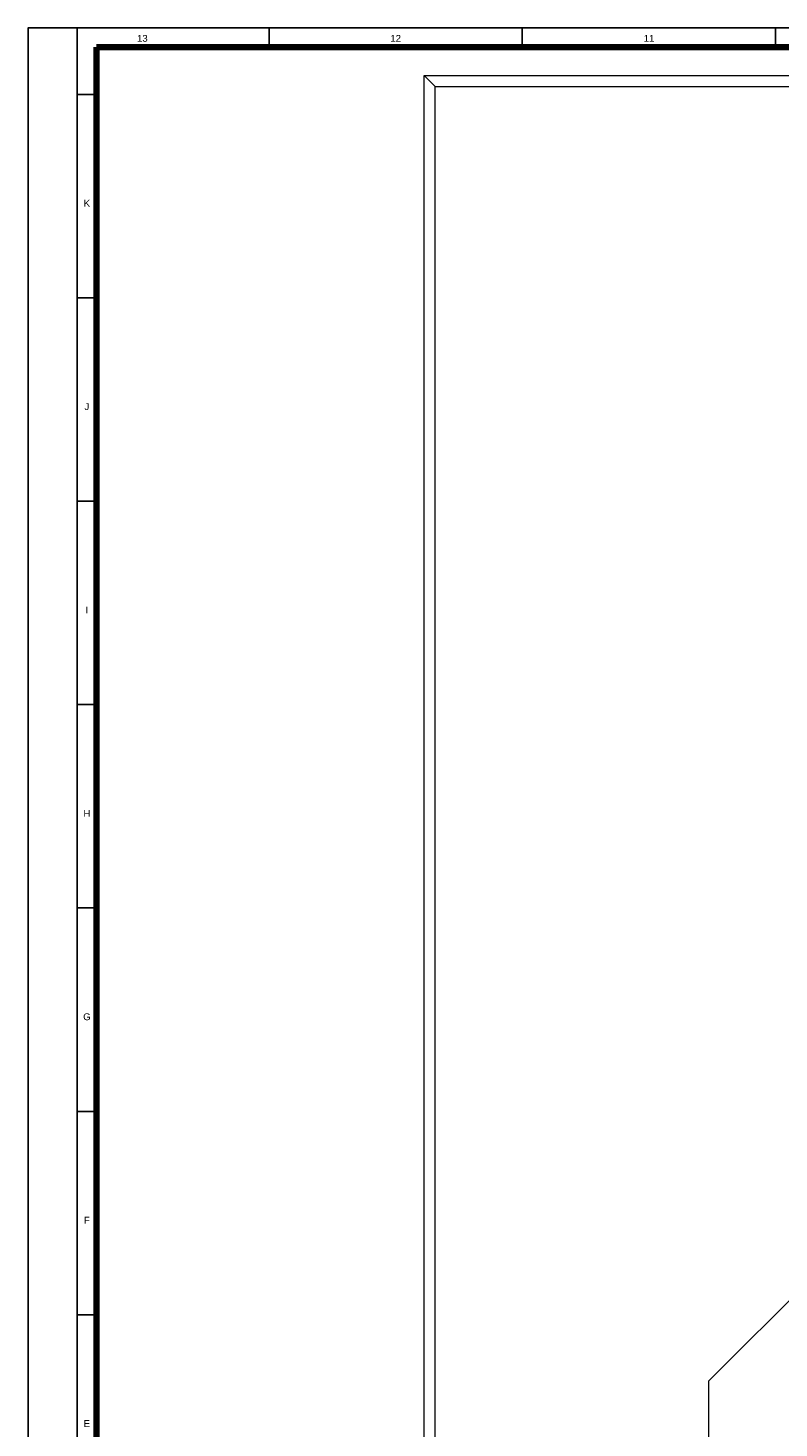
# Model space of a CAD drawing. Header units: millimetres. Extents: x 659 to 1031, y -73 to 11.
# Tile 19 of 141: x 659 to 686, y -40 to 11. Entities that reach past the tile are written whole.
import ezdxf
from ezdxf.enums import TextEntityAlignment as Align

# ---------------------------------------------------------------- set-up
doc = ezdxf.new("R2010")
doc.units = ezdxf.units.MM
doc.header["$MEASUREMENT"] = 0
doc.layers.add('IFC-Laje-Contorno', color=134, linetype='Continuous', lineweight=5)
doc.layers.add('IFC-Parede padrão-Contorno', color=44, linetype='Continuous', lineweight=5)
doc.layers.add('Prancha', color=1, linetype='Continuous')
doc.styles.add('SWIS', font='swisse.ttf')

# ---------------------------------------------------------------- blocks, each defined once
blk = doc.blocks.new('Folha A0')
at = {"layer": 'Prancha', "color": 1}
for p, q in [((-119.8, 0), (-119.8, 84.1)), ((-118, 0), (-118, 84.1)), ((-101.75, 83.4), (-101.75, 84.1)), ((-117.3, 81.675), (-118, 81.675)), ((-117.3, 74.25), (-118, 74.25)), ((-117.3, 66.825), (-118, 66.825)), ((-117.3, 51.975), (-118, 51.975)), ((-117.3, 44.55), (-118, 44.55)), ((-117.3, 37.125), (-118, 37.125))]:
    blk.add_line(p, q, dxfattribs=at)
at = {"layer": 'Prancha', "color": 2}
for p, q in [((-111, 83.4), (-111, 84.1)), ((-111, 83.4), (-111, 84.1)), ((-92.5, 83.4), (-92.5, 84.1)), ((-118, 59.4), (-117.3, 59.4))]:
    blk.add_line(p, q, dxfattribs=at)
at = {"layer": 'Prancha', "color": 4, "lineweight": 100}
for p in [(-0.7, 83.4), (-117.3, 0.7)]:
    blk.add_line(p, (-117.3, 83.4), dxfattribs=at)
at = {"layer": 'Prancha', "color": 1}
blk.add_lwpolyline([(-119.8, 0), (0, 0), (0, 84.1), (-119.8, 84.1)], close=True, dxfattribs=at)
at = {"layer": 'Prancha', "color": 1, "style": 'SWIS'}
for s, p in [('13', (-115.625, 83.521)), ('12', (-106.375, 83.521)), ('11', (-97.125, 83.521)), ('K', (-117.65, 77.503)), ('J', (-117.65, 70.078)), ('I', (-117.65, 62.653)), ('H', (-117.65, 55.228)), ('G', (-117.65, 47.803)), ('F', (-117.65, 40.378)), ('E', (-117.65, 32.953))]:
    blk.add_text(s, height=0.25, dxfattribs=at).set_placement(p, align=Align.BOTTOM_CENTER)

msp = doc.modelspace()

# ---------------------------------------------------------------- linework, layer by layer
at = {"layer": 'IFC-Laje-Contorno', "color": 8, "lineweight": 5}
for p, q in [((673.919, 6.298), (673.919, 8.498)), ((683.91, -38.759), (691.506, -31.162)), ((683.91, -41.099), (683.91, -38.759))]:
    msp.add_line(p, q, dxfattribs=at)
at = {"layer": 'IFC-Parede padrão-Contorno', "color": 8, "lineweight": 5}
for p, q in [((673.519, -48.299), (673.519, 8.898)), ((673.519, 8.898), (681.918, 8.898)), ((673.519, 8.898), (673.871, 8.546)), ((681.918, 8.898), (743.51, 8.898)), ((673.871, 8.546), (673.919, 8.498)), ((673.919, -47.995), (673.919, 8.498)), ((673.919, 8.498), (682.222, 8.498)), ((682.222, 8.498), (743.11, 8.498))]:
    msp.add_line(p, q, dxfattribs=at)

# ---------------------------------------------------------------- block references
at = {"layer": 'Prancha'}
msp.add_blockref('Folha A0', (778.85, -73.47), dxfattribs=at)

doc.saveas('drawing.dxf')
